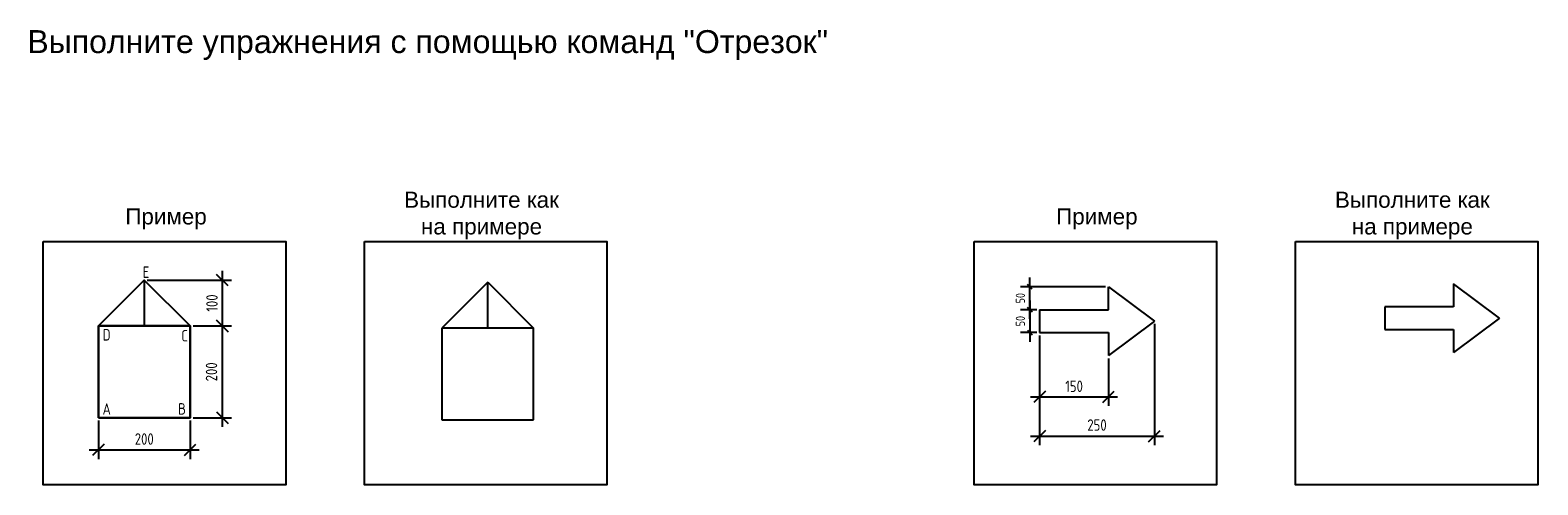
# Model space of a CAD drawing. Header units: millimetres. Extents: x 7700 to 21300, y 4508 to 9333.
# Tile 2 of 8: x 7700 to 10986, y 8342 to 9333. Entities that reach past the tile are written whole.
import ezdxf

# ---------------------------------------------------------------- set-up
doc = ezdxf.new("R2010")
doc.units = ezdxf.units.MM
doc.layers.add('ЭСКИЗЫ', color=1, linetype='Continuous')
doc.styles.get("Standard").update_dxf_attribs({"font": 'arial.ttf'})
doc.styles.add('ГОСТ 2.304', font='CS_Gost2304.shx')
doc.dimstyles.new('СПДС', dxfattribs={"dimscale": 100, "dimtxt": 2.5, "dimasz": 2.5, "dimexe": 2, "dimexo": 0.625, "dimgap": 1, "dimtad": 1, "dimdec": 0, "dimtxsty": 'ГОСТ 2.304', "dimblk": 'OBLIQUE', "dimblk1": 'OBLIQUE', "dimblk2": 'OBLIQUE', "dimcen": 2.5, "dimdle": 2, "dimadec": 0, "dimazin": 2, "dimtfac": 0.75, "dimtdec": 4, "dimtmove": 1, "dimatfit": 3, "dimfxl": 1, "dimtfill": 1, "dimtolj": 1, "dimarcsym": 1})

# ---------------------------------------------------------------- blocks, each defined once
blk = doc.blocks.new('_Oblique')
at = {"color": 0, "linetype": 'ByBlock', "lineweight": -2}
blk.add_line((-0.5, -0.5), (0.5, 0.5), dxfattribs=at)
blk = doc.blocks.new('*D9')
at = {"layer": 'Defpoints', "color": 0, "ltscale": 5}
for p in [(8048.9, 8687.9), (8048.9, 8487.9), (8118.9, 8487.9)]:
    blk.add_point(p, dxfattribs=at)
at = {"layer": 'ЭСКИЗЫ', "color": 0, "lineweight": -2}
for p, q in [((8118.9, 8707.9), (8118.9, 8467.9)), ((8055.2, 8687.9), (8138.9, 8687.9)), ((8055.2, 8487.9), (8138.9, 8487.9))]:
    blk.add_line(p, q, dxfattribs=at)
at = {"layer": 'ЭСКИЗЫ', "color": 0, "lineweight": -2, "ltscale": 5, "xscale": 25, "yscale": 25, "zscale": 25}
for p, rotation in [((8118.9, 8687.9), 90), ((8118.9, 8487.9), 270)]:
    blk.add_blockref('_Oblique', p, dxfattribs=dict(at, rotation=rotation))
at = {"layer": 'ЭСКИЗЫ', "color": 0, "ltscale": 5, "insert": (8095.4, 8587.9), "char_height": 25, "attachment_point": 5, "rotation": 90, "style": 'ГОСТ 2.304', "bg_fill": 3, "box_fill_scale": 1.1, "bg_fill_color": 256, "bg_fill_true_color": 13158600, "bg_fill_transparency": 0}
blk.add_mtext('\\A1;200', dxfattribs=at)
blk = doc.blocks.new('*D10')
at = {"layer": 'Defpoints', "color": 0, "ltscale": 5}
for p in [(7848.9, 8487.9), (8048.9, 8487.9), (8048.9, 8417.9)]:
    blk.add_point(p, dxfattribs=at)
at = {"layer": 'ЭСКИЗЫ', "color": 0, "lineweight": -2}
for p, q in [((7848.9, 8481.7), (7848.9, 8397.9)), ((8048.9, 8481.7), (8048.9, 8397.9)), ((7828.9, 8417.9), (8068.9, 8417.9))]:
    blk.add_line(p, q, dxfattribs=at)
at = {"layer": 'ЭСКИЗЫ', "color": 0, "lineweight": -2, "ltscale": 5, "xscale": 25, "yscale": 25, "zscale": 25, "rotation": 180}
blk.add_blockref('_Oblique', (7848.9, 8417.9), dxfattribs=at)
at = {"layer": 'ЭСКИЗЫ', "color": 0, "lineweight": -2, "ltscale": 5, "xscale": 25, "yscale": 25, "zscale": 25}
blk.add_blockref('_Oblique', (8048.9, 8417.9), dxfattribs=at)
at = {"layer": 'ЭСКИЗЫ', "color": 0, "ltscale": 5, "insert": (7948.9, 8441.4), "char_height": 25, "attachment_point": 5, "style": 'ГОСТ 2.304', "bg_fill": 3, "box_fill_scale": 1.1, "bg_fill_color": 256, "bg_fill_true_color": 13158600, "bg_fill_transparency": 0}
blk.add_mtext('\\A1;200', dxfattribs=at)
blk = doc.blocks.new('*D11')
at = {"layer": 'Defpoints', "color": 0, "ltscale": 5}
for p in [(7948.9, 8787.9), (8048.9, 8687.9), (8118.9, 8687.9)]:
    blk.add_point(p, dxfattribs=at)
at = {"layer": 'ЭСКИЗЫ', "color": 0, "lineweight": -2}
for p, q in [((8118.9, 8807.9), (8118.9, 8667.9)), ((7955.2, 8787.9), (8138.9, 8787.9)), ((8055.2, 8687.9), (8138.9, 8687.9))]:
    blk.add_line(p, q, dxfattribs=at)
at = {"layer": 'ЭСКИЗЫ', "color": 0, "lineweight": -2, "ltscale": 5, "xscale": 25, "yscale": 25, "zscale": 25}
for p, rotation in [((8118.9, 8787.9), 90), ((8118.9, 8687.9), 270)]:
    blk.add_blockref('_Oblique', p, dxfattribs=dict(at, rotation=rotation))
at = {"layer": 'ЭСКИЗЫ', "color": 0, "ltscale": 5, "insert": (8096.4, 8737.9), "char_height": 25, "attachment_point": 5, "rotation": 90, "style": 'ГОСТ 2.304', "bg_fill": 3, "box_fill_scale": 1.1, "bg_fill_color": 256, "bg_fill_true_color": 13158600, "bg_fill_transparency": 0}
blk.add_mtext('\\A1;100', dxfattribs=at)
blk = doc.blocks.new('*D12')
at = {"layer": 'Defpoints', "color": 0, "ltscale": 5}
for p in [(9900, 8723.5), (9900, 8673.5)]:
    blk.add_point(p, dxfattribs=at)
at = {"layer": 'ЭСКИЗЫ', "color": 0, "lineweight": -2}
for p, q in [((9878.4, 8743.5), (9878.4, 8653.5)), ((9893.8, 8723.5), (9858.4, 8723.5)), ((9893.8, 8673.5), (9858.4, 8673.5))]:
    blk.add_line(p, q, dxfattribs=at)
at = {"layer": 'ЭСКИЗЫ', "color": 0, "lineweight": -2, "ltscale": 5, "xscale": 10, "yscale": 10, "zscale": 10}
for p, rotation in [((9878.4, 8723.5), 90), ((9878.4, 8673.5), 270)]:
    blk.add_blockref('_Oblique', p, dxfattribs=dict(at, rotation=rotation))
at = {"layer": 'ЭСКИЗЫ', "color": 0, "ltscale": 5, "insert": (9858, 8698.5), "char_height": 20, "attachment_point": 5, "rotation": 90, "style": 'ГОСТ 2.304', "bg_fill": 3, "box_fill_scale": 1.1, "bg_fill_color": 256, "bg_fill_true_color": 13158600, "bg_fill_transparency": 0}
blk.add_mtext('\\A1;50', dxfattribs=at)
at = {"layer": 'Defpoints', "color": 0, "ltscale": 5}
blk.add_point((9878.4, 8673.5), dxfattribs=at)
blk = doc.blocks.new('*D13')
at = {"layer": 'Defpoints', "color": 0, "ltscale": 5}
for p in [(10050, 8773.5), (9900, 8723.5)]:
    blk.add_point(p, dxfattribs=at)
at = {"layer": 'ЭСКИЗЫ', "color": 0, "lineweight": -2}
for p, q in [((10043.8, 8773.5), (9858.4, 8773.5)), ((9878.4, 8703.5), (9878.4, 8793.5)), ((9893.8, 8723.5), (9858.4, 8723.5))]:
    blk.add_line(p, q, dxfattribs=at)
at = {"layer": 'ЭСКИЗЫ', "color": 0, "lineweight": -2, "ltscale": 5, "xscale": 10, "yscale": 10, "zscale": 10}
for p, rotation in [((9878.4, 8773.5), 90), ((9878.4, 8723.5), 270)]:
    blk.add_blockref('_Oblique', p, dxfattribs=dict(at, rotation=rotation))
at = {"layer": 'ЭСКИЗЫ', "color": 0, "ltscale": 5, "insert": (9858, 8748.5), "char_height": 20, "attachment_point": 5, "rotation": 90, "style": 'ГОСТ 2.304', "bg_fill": 3, "box_fill_scale": 1.1, "bg_fill_color": 256, "bg_fill_true_color": 13158600, "bg_fill_transparency": 0}
blk.add_mtext('\\A1;50', dxfattribs=at)
at = {"layer": 'Defpoints', "color": 0, "ltscale": 5}
blk.add_point((9878.4, 8773.5), dxfattribs=at)
blk = doc.blocks.new('*D14')
at = {"layer": 'Defpoints', "color": 0, "ltscale": 5}
for p in [(9900, 8673.5), (10150, 8698.5), (10150, 8447.9)]:
    blk.add_point(p, dxfattribs=at)
at = {"layer": 'ЭСКИЗЫ', "color": 0, "lineweight": -2}
for p, q in [((10150, 8692.3), (10150, 8427.9)), ((9900, 8667.3), (9900, 8427.9)), ((9880, 8447.9), (10170, 8447.9))]:
    blk.add_line(p, q, dxfattribs=at)
at = {"layer": 'ЭСКИЗЫ', "color": 0, "lineweight": -2, "ltscale": 5, "xscale": 25, "yscale": 25, "zscale": 25, "rotation": 180}
blk.add_blockref('_Oblique', (9900, 8447.9), dxfattribs=at)
at = {"layer": 'ЭСКИЗЫ', "color": 0, "lineweight": -2, "ltscale": 5, "xscale": 25, "yscale": 25, "zscale": 25}
blk.add_blockref('_Oblique', (10150, 8447.9), dxfattribs=at)
at = {"layer": 'ЭСКИЗЫ', "color": 0, "ltscale": 5, "insert": (10025, 8471.9), "char_height": 25, "attachment_point": 5, "style": 'ГОСТ 2.304', "bg_fill": 3, "box_fill_scale": 1.1, "bg_fill_color": 256, "bg_fill_true_color": 13158600, "bg_fill_transparency": 0}
blk.add_mtext('\\A1;250', dxfattribs=at)
blk = doc.blocks.new('*D15')
at = {"layer": 'Defpoints', "color": 0, "ltscale": 5}
for p in [(9900, 8673.5), (10050, 8623.5), (10050, 8533.5)]:
    blk.add_point(p, dxfattribs=at)
at = {"layer": 'ЭСКИЗЫ', "color": 0, "lineweight": -2}
for p, q in [((9900, 8667.3), (9900, 8513.5)), ((10050, 8617.3), (10050, 8513.5)), ((9880, 8533.5), (10070, 8533.5))]:
    blk.add_line(p, q, dxfattribs=at)
at = {"layer": 'ЭСКИЗЫ', "color": 0, "lineweight": -2, "ltscale": 5, "xscale": 25, "yscale": 25, "zscale": 25, "rotation": 180}
blk.add_blockref('_Oblique', (9900, 8533.5), dxfattribs=at)
at = {"layer": 'ЭСКИЗЫ', "color": 0, "lineweight": -2, "ltscale": 5, "xscale": 25, "yscale": 25, "zscale": 25}
blk.add_blockref('_Oblique', (10050, 8533.5), dxfattribs=at)
at = {"layer": 'ЭСКИЗЫ', "color": 0, "ltscale": 5, "insert": (9975, 8556.5), "char_height": 25, "attachment_point": 5, "style": 'ГОСТ 2.304', "bg_fill": 3, "box_fill_scale": 1.1, "bg_fill_color": 256, "bg_fill_true_color": 13158600, "bg_fill_transparency": 0}
blk.add_mtext('\\A1;150', dxfattribs=at)

msp = doc.modelspace()

# ---------------------------------------------------------------- linework, layer by layer
at = {"ltscale": 10}
for p, q in [((7948.9, 8787.9), (7848.9, 8687.9)), ((8048.9, 8687.9), (7848.9, 8687.9)), ((8048.9, 8487.9), (8048.9, 8687.9)), ((7848.9, 8487.9), (8048.9, 8487.9))]:
    msp.add_line(p, q, dxfattribs=at)
at = {"ltscale": 5}
for p, q in [((8697.3, 8783.3), (8597.3, 8683.3)), ((8697.3, 8683.3), (8697.3, 8783.3)), ((8697.3, 8783.3), (8797.3, 8683.3)), ((10802.1, 8780), (10802.1, 8730)), ((10902.1, 8705), (10802.1, 8780)), ((10802.1, 8730), (10652.1, 8730)), ((10652.1, 8730), (10652.1, 8680)), ((8797.3, 8683.3), (8597.3, 8683.3)), ((8597.3, 8683.3), (8597.3, 8483.3)), ((8797.3, 8483.3), (8797.3, 8683.3)), ((10652.1, 8680), (10802.1, 8680)), ((10902.1, 8705), (10802.1, 8630)), ((10802.1, 8680), (10802.1, 8630)), ((8597.3, 8483.3), (8797.3, 8483.3))]:
    msp.add_line(p, q, dxfattribs=at)
at = {"ltscale": 10}
for points in [[(8428.8, 8872.3), (8957.2, 8872.3), (8957.2, 8341.5), (8428.8, 8341.5)], [(10457.2, 8872.3), (10985.6, 8872.3), (10985.6, 8341.5), (10457.2, 8341.5)]]:
    msp.add_lwpolyline(points, close=True, dxfattribs=at)

# ---------------------------------------------------------------- texts
at = {"ltscale": 10, "attachment_point": 1}
for s, insert, char_height, width in [('Выполните упражнения с помощью команд {\\C1;"Отрезок"} ', (7694.1, 9333), 50, 1809.68), ('\\pxqc;Выполните как на примере', (8489.1, 8980.8), 35, 389.456), ('\\pxqc;Выполните как на примере', (10517.4, 8980.8), 35, 389.456), ('Пример', (7907.5, 8944.3), 35, 267.457), ('Пример', (9935.9, 8944.3), 35, 267.457)]:
    msp.add_mtext(s, dxfattribs=dict(at, insert=insert, char_height=char_height, width=width))
at = {"ltscale": 10, "insert": (7858, 8656.2), "char_height": 25, "width": 36.141, "attachment_point": 7, "style": 'ГОСТ 2.304'}
msp.add_mtext('D', dxfattribs=at)

# ---------------------------------------------------------------- dimensions: what is measured, and where the dimension line sits
at = {"layer": 'ЭСКИЗЫ'}
dim = msp.add_linear_dim(base=(9878.4, 8673.5), p1=(9900, 8723.5), p2=(9900, 8673.5), angle=90, dimstyle='СПДС', override={"dimscale": 10, "dimtxt": 2, "dimasz": 1}, dxfattribs=at)
dim.commit()
dim.dimension.update_dxf_attribs({"geometry": '*D12', "text_midpoint": (9878.4, 8698.5), "dimtype": 160})

# ---------------------------------------------------------------- next in the draw order: dimensions: what is measured, and where the dimension line sits
dim = msp.add_linear_dim(base=(9878.4, 8773.5), p1=(9900, 8723.5), p2=(10050, 8773.5), angle=90, dimstyle='СПДС', override={"dimscale": 10, "dimtxt": 2, "dimasz": 1}, dxfattribs=at)
dim.commit()
dim.dimension.update_dxf_attribs({"geometry": '*D13', "text_midpoint": (9878.4, 8748.5), "dimtype": 160})
dim = msp.add_linear_dim(base=(8118.9, 8487.9), p1=(8048.9, 8687.9), p2=(8048.9, 8487.9), angle=90, dimstyle='СПДС', override={"dimscale": 10}, dxfattribs=at)
dim.commit()
dim.dimension.update_dxf_attribs({"geometry": '*D9', "text_midpoint": (8095.4, 8587.9)})

# ---------------------------------------------------------------- next in the draw order: linework, layer by layer
at = {"ltscale": 10}
for p, q in [((10050, 8723.5), (10050, 8773.5)), ((9900, 8723.5), (10050, 8723.5))]:
    msp.add_line(p, q, dxfattribs=at)

# ---------------------------------------------------------------- next in the draw order: dimensions: what is measured, and where the dimension line sits
at = {"layer": 'ЭСКИЗЫ'}
dim = msp.add_linear_dim(base=(8118.9, 8687.9), p1=(7948.9, 8787.9), p2=(8048.9, 8687.9), angle=270, dimstyle='СПДС', override={"dimscale": 10}, dxfattribs=at)
dim.commit()
dim.dimension.update_dxf_attribs({"geometry": '*D11', "text_midpoint": (8096.4, 8737.9)})
for base, p1, p2, picture, middle in [((10150, 8447.9), (9900, 8673.5), (10150, 8698.5), '*D14', (10025, 8471.9)), ((8048.9, 8417.9), (7848.9, 8487.9), (8048.9, 8487.9), '*D10', (7948.9, 8441.4))]:
    dim = msp.add_linear_dim(base=base, p1=p1, p2=p2, dimstyle='СПДС', override={"dimscale": 10}, dxfattribs=at)
    dim.commit()
    dim.dimension.update_dxf_attribs({"geometry": picture, "text_midpoint": middle})

# ---------------------------------------------------------------- next in the draw order: linework, layer by layer
at = {"ltscale": 10}
for p, q in [((7948.9, 8787.9), (8048.9, 8687.9)), ((7948.9, 8787.9), (7948.9, 8687.9)), ((10050, 8773.5), (10150, 8698.5)), ((7848.9, 8687.9), (8048.9, 8687.9)), ((7848.9, 8687.9), (7848.9, 8487.9))]:
    msp.add_line(p, q, dxfattribs=at)
msp.add_lwpolyline([(7728.8, 8872.3), (8257.2, 8872.3), (8257.2, 8341.5), (7728.8, 8341.5)], close=True, dxfattribs=at)
msp.add_lwpolyline([(7848.9, 8487.9), (7848.9, 8687.9), (7948.9, 8787.9), (8048.9, 8687.9), (8048.9, 8487.9), (7848.9, 8487.9)], dxfattribs=at)

# ---------------------------------------------------------------- next in the draw order: texts
at = {"ltscale": 10, "char_height": 25, "width": 36.141, "style": 'ГОСТ 2.304'}
for s, insert, attachment_point in [('Е', (7945.5, 8792.8), 7), ('C', (8029.6, 8654.1), 7), ('А', (7858, 8519.7), 1), ('B', (8039.8, 8519.7), 3)]:
    msp.add_mtext(s, dxfattribs=dict(at, insert=insert, attachment_point=attachment_point))

# ---------------------------------------------------------------- next in the draw order: dimensions: what is measured, and where the dimension line sits
at = {"layer": 'ЭСКИЗЫ'}
dim = msp.add_linear_dim(base=(10050, 8533.5), p1=(9900, 8673.5), p2=(10050, 8623.5), dimstyle='СПДС', override={"dimscale": 10}, dxfattribs=at)
dim.commit()
dim.dimension.update_dxf_attribs({"geometry": '*D15', "text_midpoint": (9975, 8556.5)})

# ---------------------------------------------------------------- next in the draw order: linework, layer by layer
at = {"ltscale": 10}
for p, q in [((9900, 8723.5), (9900, 8673.5)), ((9900, 8673.5), (10050, 8673.5)), ((10150, 8698.5), (10050, 8623.5)), ((10050, 8673.5), (10050, 8623.5))]:
    msp.add_line(p, q, dxfattribs=at)
msp.add_lwpolyline([(9757.2, 8872.3), (10285.6, 8872.3), (10285.6, 8341.5), (9757.2, 8341.5)], close=True, dxfattribs=at)

doc.saveas('drawing.dxf')
